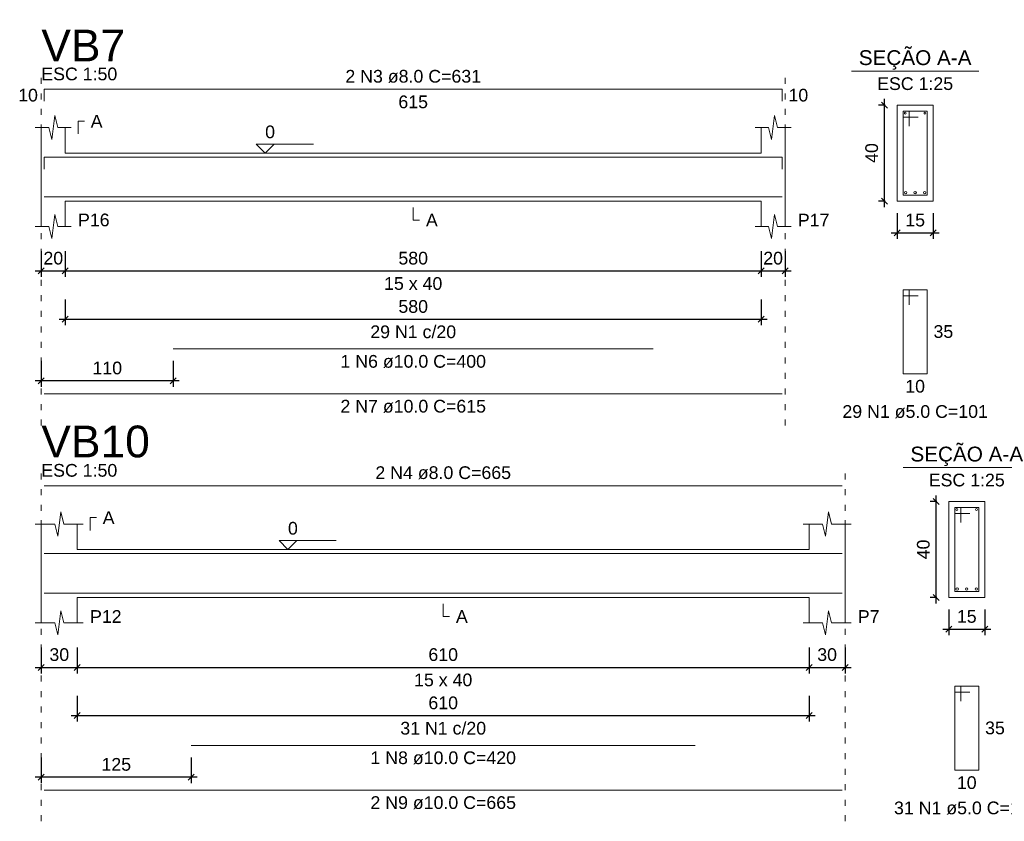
# Model space of a CAD drawing. Header units: millimetres. Extents: x 10789 to 19217, y 2620 to 5346.
# Tile 18 of 49: x 11079 to 11095, y 2795 to 2808. Entities that reach past the tile are written whole.
import ezdxf

# ---------------------------------------------------------------- set-up
doc = ezdxf.new("R2010")
doc.units = ezdxf.units.MM
doc.linetypes.add('DOT2', pattern=[3.175, 0, -3.175])
for name, color, linetype, lineweight in [('Descrição da armadura', 7, 'Continuous', 5), ('DT-Barras na forma', 40, 'Continuous', 5), ('DT-Barras no corte', 5, 'Continuous', 5), ('DT-Barras rebatidas', 40, 'Continuous', 5), ('DT-Cotas', 4, 'Continuous', 5), ('DT-Forma', 5, 'Continuous', 5), ('DT-Pontilhado', 7, 'DOT2', 5), ('DT-Textos', 7, 'Continuous', 5), ('DT-Título', 7, 'Continuous', 20), ('Textos armaduras', 7, 'Continuous', 5)]:
    doc.layers.add(name, color=color, linetype=linetype, lineweight=lineweight)
doc.styles.add('Arial', font='arial.ttf')
doc.styles.get("Standard").update_dxf_attribs({"font": 'arial.ttf'})
doc.dimstyles.new('UM_25.000000', dxfattribs={"dimtxt": 0.18, "dimasz": 0.1, "dimexe": 0.1, "dimexo": 0.2, "dimgap": 0, "dimtad": 1, "dimtih": 1, "dimtoh": 1, "dimdec": 1, "dimlfac": 25, "dimzin": 0, "dimdsep": 46, "dimtxsty": 'Standard', "dimcen": 0.09, "dimdle": 0.1, "dimclrd": 256, "dimclre": 256, "dimclrt": 7, "dimadec": 1, "dimazin": 2, "dimtfac": 1, "dimtdec": 1, "dimtofl": 0, "dimtmove": 0, "dimatfit": 3, "dimfxl": 1, "dimtolj": 1, "dimarcsym": 0})
doc.dimstyles.new('UM_50.000000', dxfattribs={"dimtxt": 0.18, "dimasz": 0.2, "dimexe": 0.2, "dimexo": 0.5, "dimgap": 0, "dimtad": 1, "dimtih": 1, "dimtoh": 1, "dimlfac": 50, "dimzin": 0, "dimdsep": 46, "dimtxsty": 'Standard', "dimcen": 0.09, "dimdle": 0.2, "dimclrd": 256, "dimclre": 256, "dimclrt": 7, "dimazin": 0, "dimtfac": 1, "dimtofl": 0, "dimtmove": 0, "dimatfit": 3, "dimfxl": 1, "dimtolj": 1, "dimtzin": 0, "dimarcsym": 0})

# ---------------------------------------------------------------- blocks, each defined once
blk = doc.blocks.new('_Oblique')
at = {"color": 0, "linetype": 'ByBlock', "lineweight": -2}
blk.add_line((-0.5, -0.5), (0.5, 0.5), dxfattribs=at)
blk = doc.blocks.new('*D90')
at = {"layer": 'Defpoints', "color": 0, "transparency": 16777216}
for p in [(11079.317, 2804.71), (11079.717, 2804.71), (11079.717, 2804.181)]:
    blk.add_point(p, dxfattribs=at)
at = {"layer": 'DT-Cotas', "lineweight": -2, "transparency": 16777216}
for p, q in [((11079.317, 2804.51), (11079.317, 2804.081)), ((11079.717, 2804.51), (11079.717, 2804.081)), ((11079.217, 2804.181), (11079.817, 2804.181))]:
    blk.add_line(p, q, dxfattribs=at)
at = {"layer": 'DT-Cotas', "lineweight": -2, "transparency": 16777216, "xscale": 0.1, "yscale": 0.1, "zscale": 0.1, "rotation": 180}
blk.add_blockref('_Oblique', (11079.317, 2804.181), dxfattribs=at)
at = {"layer": 'DT-Cotas', "lineweight": -2, "transparency": 16777216, "xscale": 0.1, "yscale": 0.1, "zscale": 0.1}
blk.add_blockref('_Oblique', (11079.717, 2804.181), dxfattribs=at)
at = {"layer": 'DT-Cotas', "color": 7, "transparency": 16777216, "insert": (11079.517, 2804.393), "char_height": 0.2118, "attachment_point": 5, "rotation": 0.0057, "style": 'Arial'}
blk.add_mtext('\\A1;20', dxfattribs=at)
blk = doc.blocks.new('*D91')
at = {"layer": 'Defpoints', "color": 0, "transparency": 16777216}
for p in [(11079.717, 2804.71), (11091.317, 2804.71), (11091.317, 2804.181)]:
    blk.add_point(p, dxfattribs=at)
at = {"layer": 'DT-Cotas', "lineweight": -2, "transparency": 16777216}
for p, q in [((11079.717, 2804.51), (11079.717, 2804.081)), ((11091.317, 2804.51), (11091.317, 2804.081)), ((11079.617, 2804.181), (11091.417, 2804.181))]:
    blk.add_line(p, q, dxfattribs=at)
at = {"layer": 'DT-Cotas', "lineweight": -2, "transparency": 16777216, "xscale": 0.1, "yscale": 0.1, "zscale": 0.1, "rotation": 180}
blk.add_blockref('_Oblique', (11079.717, 2804.181), dxfattribs=at)
at = {"layer": 'DT-Cotas', "lineweight": -2, "transparency": 16777216, "xscale": 0.1, "yscale": 0.1, "zscale": 0.1}
blk.add_blockref('_Oblique', (11091.317, 2804.181), dxfattribs=at)
at = {"layer": 'DT-Cotas', "color": 7, "transparency": 16777216, "insert": (11085.517, 2804.393), "char_height": 0.2118, "attachment_point": 5, "rotation": 0.0057, "style": 'Arial'}
blk.add_mtext('\\A1;580', dxfattribs=at)
blk = doc.blocks.new('*D92')
at = {"layer": 'Defpoints', "color": 0, "transparency": 16777216}
for p in [(11091.317, 2804.71), (11091.717, 2804.71), (11091.717, 2804.181)]:
    blk.add_point(p, dxfattribs=at)
at = {"layer": 'DT-Cotas', "lineweight": -2, "transparency": 16777216}
for p, q in [((11091.317, 2804.51), (11091.317, 2804.081)), ((11091.717, 2804.51), (11091.717, 2804.081)), ((11091.217, 2804.181), (11091.817, 2804.181))]:
    blk.add_line(p, q, dxfattribs=at)
at = {"layer": 'DT-Cotas', "lineweight": -2, "transparency": 16777216, "xscale": 0.1, "yscale": 0.1, "zscale": 0.1, "rotation": 180}
blk.add_blockref('_Oblique', (11091.317, 2804.181), dxfattribs=at)
at = {"layer": 'DT-Cotas', "lineweight": -2, "transparency": 16777216, "xscale": 0.1, "yscale": 0.1, "zscale": 0.1}
blk.add_blockref('_Oblique', (11091.717, 2804.181), dxfattribs=at)
at = {"layer": 'DT-Cotas', "color": 7, "transparency": 16777216, "insert": (11091.517, 2804.393), "char_height": 0.2118, "attachment_point": 5, "rotation": 0.0057, "style": 'Arial'}
blk.add_mtext('\\A1;20', dxfattribs=at)
blk = doc.blocks.new('*D93')
at = {"layer": 'Defpoints', "color": 0, "transparency": 16777216}
for p in [(11079.717, 2803.905), (11091.317, 2803.905), (11091.317, 2803.376)]:
    blk.add_point(p, dxfattribs=at)
at = {"layer": 'DT-Cotas', "lineweight": -2, "transparency": 16777216}
for p, q in [((11079.717, 2803.705), (11079.717, 2803.276)), ((11091.317, 2803.705), (11091.317, 2803.276)), ((11079.617, 2803.376), (11091.417, 2803.376))]:
    blk.add_line(p, q, dxfattribs=at)
at = {"layer": 'DT-Cotas', "lineweight": -2, "transparency": 16777216, "xscale": 0.1, "yscale": 0.1, "zscale": 0.1, "rotation": 180}
blk.add_blockref('_Oblique', (11079.717, 2803.376), dxfattribs=at)
at = {"layer": 'DT-Cotas', "lineweight": -2, "transparency": 16777216, "xscale": 0.1, "yscale": 0.1, "zscale": 0.1}
blk.add_blockref('_Oblique', (11091.317, 2803.376), dxfattribs=at)
at = {"layer": 'DT-Cotas', "color": 7, "transparency": 16777216, "insert": (11085.517, 2803.588), "char_height": 0.2118, "attachment_point": 5, "rotation": 0.0057, "style": 'Arial'}
blk.add_mtext('\\A1;580', dxfattribs=at)
blk = doc.blocks.new('*D94')
at = {"layer": 'Defpoints', "color": 0, "transparency": 16777216}
for p in [(11079.317, 2802.881), (11081.517, 2802.881), (11079.317, 2802.352)]:
    blk.add_point(p, dxfattribs=at)
at = {"layer": 'DT-Cotas', "lineweight": -2, "transparency": 16777216}
for p, q in [((11079.317, 2802.681), (11079.317, 2802.252)), ((11081.517, 2802.681), (11081.517, 2802.252)), ((11081.617, 2802.352), (11079.217, 2802.352))]:
    blk.add_line(p, q, dxfattribs=at)
at = {"layer": 'DT-Cotas', "lineweight": -2, "transparency": 16777216, "xscale": 0.1, "yscale": 0.1, "zscale": 0.1, "rotation": 180}
blk.add_blockref('_Oblique', (11079.317, 2802.352), dxfattribs=at)
at = {"layer": 'DT-Cotas', "lineweight": -2, "transparency": 16777216, "xscale": 0.1, "yscale": 0.1, "zscale": 0.1}
blk.add_blockref('_Oblique', (11081.517, 2802.352), dxfattribs=at)
at = {"layer": 'DT-Cotas', "color": 7, "transparency": 16777216, "insert": (11080.417, 2802.563), "char_height": 0.2118, "attachment_point": 5, "rotation": 0.0057, "style": 'Arial'}
blk.add_mtext('\\A1;110', dxfattribs=at)
blk = doc.blocks.new('*D104')
at = {"layer": 'Defpoints', "color": 0, "transparency": 16777216}
for p in [(11093.373, 2806.946), (11093.585, 2806.946), (11093.585, 2805.346)]:
    blk.add_point(p, dxfattribs=at)
at = {"layer": 'DT-Cotas', "lineweight": -2, "transparency": 16777216}
for p, q in [((11093.373, 2805.246), (11093.373, 2807.046)), ((11093.385, 2806.946), (11093.273, 2806.946)), ((11093.385, 2805.346), (11093.273, 2805.346))]:
    blk.add_line(p, q, dxfattribs=at)
at = {"layer": 'DT-Cotas', "lineweight": -2, "transparency": 16777216, "xscale": 0.1, "yscale": 0.1, "zscale": 0.1}
for p, rotation in [((11093.373, 2806.946), 90), ((11093.373, 2805.346), 270)]:
    blk.add_blockref('_Oblique', p, dxfattribs=dict(at, rotation=rotation))
at = {"layer": 'DT-Cotas', "color": 7, "transparency": 16777216, "insert": (11093.161, 2806.146), "char_height": 0.2118, "attachment_point": 5, "rotation": 90, "style": 'Arial'}
blk.add_mtext('\\A1;40', dxfattribs=at)
blk = doc.blocks.new('*D105')
at = {"layer": 'Defpoints', "color": 0, "transparency": 16777216}
for p in [(11093.585, 2805.346), (11094.185, 2805.346), (11094.185, 2804.816)]:
    blk.add_point(p, dxfattribs=at)
at = {"layer": 'DT-Cotas', "lineweight": -2, "transparency": 16777216}
for p, q in [((11093.585, 2805.146), (11093.585, 2804.716)), ((11094.185, 2805.146), (11094.185, 2804.716)), ((11093.485, 2804.816), (11094.285, 2804.816))]:
    blk.add_line(p, q, dxfattribs=at)
at = {"layer": 'DT-Cotas', "lineweight": -2, "transparency": 16777216, "xscale": 0.1, "yscale": 0.1, "zscale": 0.1, "rotation": 180}
blk.add_blockref('_Oblique', (11093.585, 2804.816), dxfattribs=at)
at = {"layer": 'DT-Cotas', "lineweight": -2, "transparency": 16777216, "xscale": 0.1, "yscale": 0.1, "zscale": 0.1}
blk.add_blockref('_Oblique', (11094.185, 2804.816), dxfattribs=at)
at = {"layer": 'DT-Cotas', "color": 7, "transparency": 16777216, "insert": (11093.885, 2805.028), "char_height": 0.2118, "attachment_point": 5, "rotation": 0.0057, "style": 'Arial'}
blk.add_mtext('\\A1;15', dxfattribs=at)
blk = doc.blocks.new('*D117')
at = {"layer": 'Defpoints', "color": 0, "transparency": 16777216}
for p in [(11079.317, 2798.106), (11079.917, 2798.106), (11079.917, 2797.577)]:
    blk.add_point(p, dxfattribs=at)
at = {"layer": 'DT-Cotas', "lineweight": -2, "transparency": 16777216}
for p, q in [((11079.317, 2797.906), (11079.317, 2797.477)), ((11079.917, 2797.906), (11079.917, 2797.477)), ((11079.217, 2797.577), (11080.017, 2797.577))]:
    blk.add_line(p, q, dxfattribs=at)
at = {"layer": 'DT-Cotas', "lineweight": -2, "transparency": 16777216, "xscale": 0.1, "yscale": 0.1, "zscale": 0.1, "rotation": 180}
blk.add_blockref('_Oblique', (11079.317, 2797.577), dxfattribs=at)
at = {"layer": 'DT-Cotas', "lineweight": -2, "transparency": 16777216, "xscale": 0.1, "yscale": 0.1, "zscale": 0.1}
blk.add_blockref('_Oblique', (11079.917, 2797.577), dxfattribs=at)
at = {"layer": 'DT-Cotas', "color": 7, "transparency": 16777216, "insert": (11079.617, 2797.788), "char_height": 0.2118, "attachment_point": 5, "rotation": 0.0057, "style": 'Arial'}
blk.add_mtext('\\A1;30', dxfattribs=at)
blk = doc.blocks.new('*D118')
at = {"layer": 'Defpoints', "color": 0, "transparency": 16777216}
for p in [(11079.917, 2798.106), (11092.117, 2798.106), (11092.117, 2797.577)]:
    blk.add_point(p, dxfattribs=at)
at = {"layer": 'DT-Cotas', "lineweight": -2, "transparency": 16777216}
for p, q in [((11079.917, 2797.906), (11079.917, 2797.477)), ((11092.117, 2797.906), (11092.117, 2797.477)), ((11079.817, 2797.577), (11092.217, 2797.577))]:
    blk.add_line(p, q, dxfattribs=at)
at = {"layer": 'DT-Cotas', "lineweight": -2, "transparency": 16777216, "xscale": 0.1, "yscale": 0.1, "zscale": 0.1, "rotation": 180}
blk.add_blockref('_Oblique', (11079.917, 2797.577), dxfattribs=at)
at = {"layer": 'DT-Cotas', "lineweight": -2, "transparency": 16777216, "xscale": 0.1, "yscale": 0.1, "zscale": 0.1}
blk.add_blockref('_Oblique', (11092.117, 2797.577), dxfattribs=at)
at = {"layer": 'DT-Cotas', "color": 7, "transparency": 16777216, "insert": (11086.017, 2797.788), "char_height": 0.2118, "attachment_point": 5, "rotation": 0.0057, "style": 'Arial'}
blk.add_mtext('\\A1;610', dxfattribs=at)
blk = doc.blocks.new('*D119')
at = {"layer": 'Defpoints', "color": 0, "transparency": 16777216}
for p in [(11092.117, 2798.106), (11092.717, 2798.106), (11092.717, 2797.577)]:
    blk.add_point(p, dxfattribs=at)
at = {"layer": 'DT-Cotas', "lineweight": -2, "transparency": 16777216}
for p, q in [((11092.117, 2797.906), (11092.117, 2797.477)), ((11092.717, 2797.906), (11092.717, 2797.477)), ((11092.017, 2797.577), (11092.817, 2797.577))]:
    blk.add_line(p, q, dxfattribs=at)
at = {"layer": 'DT-Cotas', "lineweight": -2, "transparency": 16777216, "xscale": 0.1, "yscale": 0.1, "zscale": 0.1, "rotation": 180}
blk.add_blockref('_Oblique', (11092.117, 2797.577), dxfattribs=at)
at = {"layer": 'DT-Cotas', "lineweight": -2, "transparency": 16777216, "xscale": 0.1, "yscale": 0.1, "zscale": 0.1}
blk.add_blockref('_Oblique', (11092.717, 2797.577), dxfattribs=at)
at = {"layer": 'DT-Cotas', "color": 7, "transparency": 16777216, "insert": (11092.417, 2797.788), "char_height": 0.2118, "attachment_point": 5, "rotation": 0.0057, "style": 'Arial'}
blk.add_mtext('\\A1;30', dxfattribs=at)
blk = doc.blocks.new('*D120')
at = {"layer": 'Defpoints', "color": 0, "transparency": 16777216}
for p in [(11079.917, 2797.301), (11092.117, 2797.301), (11092.117, 2796.772)]:
    blk.add_point(p, dxfattribs=at)
at = {"layer": 'DT-Cotas', "lineweight": -2, "transparency": 16777216}
for p, q in [((11079.917, 2797.101), (11079.917, 2796.672)), ((11092.117, 2797.101), (11092.117, 2796.672)), ((11079.817, 2796.772), (11092.217, 2796.772))]:
    blk.add_line(p, q, dxfattribs=at)
at = {"layer": 'DT-Cotas', "lineweight": -2, "transparency": 16777216, "xscale": 0.1, "yscale": 0.1, "zscale": 0.1, "rotation": 180}
blk.add_blockref('_Oblique', (11079.917, 2796.772), dxfattribs=at)
at = {"layer": 'DT-Cotas', "lineweight": -2, "transparency": 16777216, "xscale": 0.1, "yscale": 0.1, "zscale": 0.1}
blk.add_blockref('_Oblique', (11092.117, 2796.772), dxfattribs=at)
at = {"layer": 'DT-Cotas', "color": 7, "transparency": 16777216, "insert": (11086.017, 2796.984), "char_height": 0.2118, "attachment_point": 5, "rotation": 0.0057, "style": 'Arial'}
blk.add_mtext('\\A1;610', dxfattribs=at)
blk = doc.blocks.new('*D121')
at = {"layer": 'Defpoints', "color": 0, "transparency": 16777216}
for p in [(11079.317, 2796.277), (11081.817, 2796.277), (11079.317, 2795.747)]:
    blk.add_point(p, dxfattribs=at)
at = {"layer": 'DT-Cotas', "lineweight": -2, "transparency": 16777216}
for p, q in [((11079.317, 2796.077), (11079.317, 2795.647)), ((11081.817, 2796.077), (11081.817, 2795.647)), ((11081.917, 2795.747), (11079.217, 2795.747))]:
    blk.add_line(p, q, dxfattribs=at)
at = {"layer": 'DT-Cotas', "lineweight": -2, "transparency": 16777216, "xscale": 0.1, "yscale": 0.1, "zscale": 0.1, "rotation": 180}
blk.add_blockref('_Oblique', (11079.317, 2795.747), dxfattribs=at)
at = {"layer": 'DT-Cotas', "lineweight": -2, "transparency": 16777216, "xscale": 0.1, "yscale": 0.1, "zscale": 0.1}
blk.add_blockref('_Oblique', (11081.817, 2795.747), dxfattribs=at)
at = {"layer": 'DT-Cotas', "color": 7, "transparency": 16777216, "insert": (11080.567, 2795.959), "char_height": 0.2118, "attachment_point": 5, "rotation": 0.0057, "style": 'Arial'}
blk.add_mtext('\\A1;125', dxfattribs=at)
blk = doc.blocks.new('*D122')
at = {"layer": 'Defpoints', "color": 0, "transparency": 16777216}
for p in [(11094.233, 2800.341), (11094.445, 2800.341), (11094.445, 2798.741)]:
    blk.add_point(p, dxfattribs=at)
at = {"layer": 'DT-Cotas', "lineweight": -2, "transparency": 16777216}
for p, q in [((11094.245, 2800.341), (11094.133, 2800.341)), ((11094.233, 2798.641), (11094.233, 2800.441)), ((11094.245, 2798.741), (11094.133, 2798.741))]:
    blk.add_line(p, q, dxfattribs=at)
at = {"layer": 'DT-Cotas', "lineweight": -2, "transparency": 16777216, "xscale": 0.1, "yscale": 0.1, "zscale": 0.1}
for p, rotation in [((11094.233, 2800.341), 90), ((11094.233, 2798.741), 270)]:
    blk.add_blockref('_Oblique', p, dxfattribs=dict(at, rotation=rotation))
at = {"layer": 'DT-Cotas', "color": 7, "transparency": 16777216, "insert": (11094.022, 2799.541), "char_height": 0.2118, "attachment_point": 5, "rotation": 90, "style": 'Arial'}
blk.add_mtext('\\A1;40', dxfattribs=at)
blk = doc.blocks.new('*D123')
at = {"layer": 'Defpoints', "color": 0, "transparency": 16777216}
for p in [(11094.445, 2798.741), (11095.045, 2798.741), (11095.045, 2798.212)]:
    blk.add_point(p, dxfattribs=at)
at = {"layer": 'DT-Cotas', "lineweight": -2, "transparency": 16777216}
for p, q in [((11094.445, 2798.541), (11094.445, 2798.112)), ((11095.045, 2798.541), (11095.045, 2798.112)), ((11094.345, 2798.212), (11095.145, 2798.212))]:
    blk.add_line(p, q, dxfattribs=at)
at = {"layer": 'DT-Cotas', "lineweight": -2, "transparency": 16777216, "xscale": 0.1, "yscale": 0.1, "zscale": 0.1, "rotation": 180}
blk.add_blockref('_Oblique', (11094.445, 2798.212), dxfattribs=at)
at = {"layer": 'DT-Cotas', "lineweight": -2, "transparency": 16777216, "xscale": 0.1, "yscale": 0.1, "zscale": 0.1}
blk.add_blockref('_Oblique', (11095.045, 2798.212), dxfattribs=at)
at = {"layer": 'DT-Cotas', "color": 7, "transparency": 16777216, "insert": (11094.745, 2798.424), "char_height": 0.2118, "attachment_point": 5, "rotation": 0.0057, "style": 'Arial'}
blk.add_mtext('\\A1;15', dxfattribs=at)

msp = doc.modelspace()

# ---------------------------------------------------------------- linework, layer by layer
at = {"layer": 'DT-Barras na forma'}
for p, q in [((11093.78481, 2806.84571), (11093.68481, 2806.84571)), ((11093.68481, 2806.84571), (11093.68481, 2805.44571)), ((11094.08481, 2806.84571), (11093.68481, 2806.84571)), ((11093.68481, 2806.84571), (11093.68481, 2806.74571)), ((11093.68481, 2806.74571), (11093.93481, 2806.74571)), ((11093.78481, 2806.59571), (11093.78481, 2806.84571)), ((11094.08481, 2805.44571), (11094.08481, 2806.84571)), ((11093.68481, 2805.44571), (11094.08481, 2805.44571)), ((11094.6452, 2800.24146), (11094.5452, 2800.24146)), ((11094.5452, 2800.24146), (11094.5452, 2798.84146)), ((11094.9452, 2800.24146), (11094.5452, 2800.24146)), ((11094.5452, 2800.24146), (11094.5452, 2800.14146)), ((11094.5452, 2800.14146), (11094.7952, 2800.14146)), ((11094.6452, 2799.99146), (11094.6452, 2800.24146)), ((11094.9452, 2798.84146), (11094.9452, 2800.24146)), ((11094.5452, 2798.84146), (11094.9452, 2798.84146))]:
    msp.add_line(p, q, dxfattribs=at)
for points in [[(11079.36722, 2805.87771), (11079.36722, 2806.07771), (11091.66722, 2806.07771), (11091.66722, 2805.87771)], [(11079.36722, 2805.41571), (11091.66722, 2805.41571)], [(11081.51722, 2805.41571), (11089.51722, 2805.41571)], [(11079.36722, 2799.47346), (11092.66722, 2799.47346)], [(11079.36722, 2798.81146), (11092.66722, 2798.81146)], [(11081.81722, 2798.81146), (11090.21722, 2798.81146)]]:
    msp.add_lwpolyline(points, dxfattribs=at)
at = {"layer": 'DT-Barras no corte'}
for centre, radius in [((11093.72081, 2806.80971), 0.016), ((11094.04881, 2806.80971), 0.016), ((11093.72481, 2805.48571), 0.02), ((11093.88481, 2805.48571), 0.02), ((11094.04481, 2805.48571), 0.02), ((11094.5812, 2800.20546), 0.016), ((11094.9092, 2800.20546), 0.016), ((11094.5852, 2798.88146), 0.02), ((11094.7452, 2798.88146), 0.02), ((11094.9052, 2798.88146), 0.02)]:
    msp.add_circle(centre, radius, dxfattribs=at)
at = {"layer": 'DT-Barras rebatidas'}
for p, q in [((11079.36722, 2807.00731), (11079.36722, 2807.20731)), ((11079.36722, 2807.20731), (11091.66722, 2807.20731)), ((11091.66722, 2807.20731), (11091.66722, 2807.00731)), ((11093.78481, 2803.86901), (11093.68481, 2803.86901)), ((11093.68481, 2803.86901), (11093.68481, 2802.46901)), ((11094.08481, 2803.86901), (11093.68481, 2803.86901)), ((11093.68481, 2803.86901), (11093.68481, 2803.76901)), ((11093.68481, 2803.76901), (11093.93481, 2803.76901)), ((11093.78481, 2803.61901), (11093.78481, 2803.86901)), ((11094.08481, 2802.46901), (11094.08481, 2803.86901)), ((11081.51722, 2802.88107), (11089.51722, 2802.88107)), ((11093.68481, 2802.46901), (11094.08481, 2802.46901)), ((11079.36722, 2802.13387), (11091.66722, 2802.13387)), ((11079.36722, 2800.60306), (11092.66722, 2800.60306)), ((11094.6452, 2797.26476), (11094.5452, 2797.26476)), ((11094.5452, 2797.26476), (11094.5452, 2795.86476)), ((11094.9452, 2797.26476), (11094.5452, 2797.26476)), ((11094.5452, 2797.26476), (11094.5452, 2797.16476)), ((11094.6452, 2797.01476), (11094.6452, 2797.26476)), ((11094.9452, 2795.86476), (11094.9452, 2797.26476)), ((11094.5452, 2797.16476), (11094.7952, 2797.16476)), ((11081.81722, 2796.27682), (11090.21722, 2796.27682)), ((11094.5452, 2795.86476), (11094.9452, 2795.86476)), ((11079.36722, 2795.52962), (11092.66722, 2795.52962))]:
    msp.add_line(p, q, dxfattribs=at)
at = {"layer": 'DT-Forma'}
for p, q in [((11094.18481, 2806.94571), (11093.58481, 2806.94571)), ((11093.58481, 2806.94571), (11093.58481, 2806.94571)), ((11093.58481, 2806.94571), (11093.58481, 2805.34571)), ((11094.18481, 2805.34571), (11094.18481, 2806.94571)), ((11094.18481, 2806.94571), (11094.18481, 2806.94571)), ((11079.49222, 2806.36931), (11079.54222, 2806.76931)), ((11079.54222, 2806.76931), (11079.59222, 2806.56931)), ((11091.49222, 2806.36931), (11091.54222, 2806.76931)), ((11091.54222, 2806.76931), (11091.59222, 2806.56931)), ((11079.21722, 2806.56931), (11079.44222, 2806.56931)), ((11079.31722, 2806.14571), (11079.31722, 2806.56931)), ((11079.44222, 2806.56931), (11079.49222, 2806.36931)), ((11079.59222, 2806.56931), (11079.81722, 2806.56931)), ((11079.71722, 2806.56931), (11079.71722, 2806.14571)), ((11091.21722, 2806.56931), (11091.44222, 2806.56931)), ((11091.31722, 2806.14571), (11091.31722, 2806.56931)), ((11091.44222, 2806.56931), (11091.49222, 2806.36931)), ((11091.59222, 2806.56931), (11091.81722, 2806.56931)), ((11091.71722, 2806.56931), (11091.71722, 2806.14571)), ((11079.71722, 2806.14571), (11091.31722, 2806.14571)), ((11079.31722, 2805.34571), (11079.31722, 2804.92211)), ((11079.71722, 2804.92211), (11079.71722, 2805.34571)), ((11079.71722, 2805.34571), (11091.31722, 2805.34571)), ((11091.31722, 2805.34571), (11091.31722, 2804.92211)), ((11091.71722, 2804.92211), (11091.71722, 2805.34571)), ((11093.58481, 2805.34571), (11094.18481, 2805.34571)), ((11093.58481, 2805.34571), (11093.58481, 2805.34571)), ((11094.18481, 2805.34571), (11094.18481, 2805.34571)), ((11079.49222, 2804.72211), (11079.54222, 2805.12211)), ((11079.54222, 2805.12211), (11079.59222, 2804.92211)), ((11091.49222, 2804.72211), (11091.54222, 2805.12211)), ((11091.54222, 2805.12211), (11091.59222, 2804.92211)), ((11079.21722, 2804.92211), (11079.44222, 2804.92211)), ((11079.44222, 2804.92211), (11079.49222, 2804.72211)), ((11079.59222, 2804.92211), (11079.81722, 2804.92211)), ((11091.21722, 2804.92211), (11091.44222, 2804.92211)), ((11091.44222, 2804.92211), (11091.49222, 2804.72211)), ((11091.59222, 2804.92211), (11091.81722, 2804.92211)), ((11095.0452, 2800.34146), (11094.4452, 2800.34146)), ((11094.4452, 2800.34146), (11094.4452, 2800.34146)), ((11094.4452, 2800.34146), (11094.4452, 2798.74146)), ((11095.0452, 2798.74146), (11095.0452, 2800.34146)), ((11095.0452, 2800.34146), (11095.0452, 2800.34146)), ((11079.59222, 2799.76506), (11079.64222, 2800.16506)), ((11079.64222, 2800.16506), (11079.69222, 2799.96506)), ((11092.39222, 2799.76506), (11092.44222, 2800.16506)), ((11092.44222, 2800.16506), (11092.49222, 2799.96506)), ((11079.21722, 2799.96506), (11079.54222, 2799.96506)), ((11079.31722, 2799.54146), (11079.31722, 2799.96506)), ((11079.54222, 2799.96506), (11079.59222, 2799.76506)), ((11079.69222, 2799.96506), (11080.01722, 2799.96506)), ((11079.91722, 2799.96506), (11079.91722, 2799.54146)), ((11092.01722, 2799.96506), (11092.34222, 2799.96506)), ((11092.11722, 2799.54146), (11092.11722, 2799.96506)), ((11092.34222, 2799.96506), (11092.39222, 2799.76506)), ((11092.49222, 2799.96506), (11092.81722, 2799.96506)), ((11092.71722, 2799.96506), (11092.71722, 2799.54146)), ((11079.91722, 2799.54146), (11092.11722, 2799.54146)), ((11079.31722, 2798.74146), (11079.31722, 2798.31786)), ((11079.91722, 2798.31786), (11079.91722, 2798.74146)), ((11079.91722, 2798.74146), (11092.11722, 2798.74146)), ((11092.11722, 2798.74146), (11092.11722, 2798.31786)), ((11092.71722, 2798.31786), (11092.71722, 2798.74146)), ((11094.4452, 2798.74146), (11095.0452, 2798.74146)), ((11094.4452, 2798.74146), (11094.4452, 2798.74146)), ((11095.0452, 2798.74146), (11095.0452, 2798.74146)), ((11079.59222, 2798.11786), (11079.64222, 2798.51786)), ((11079.64222, 2798.51786), (11079.69222, 2798.31786)), ((11092.39222, 2798.11786), (11092.44222, 2798.51786)), ((11092.44222, 2798.51786), (11092.49222, 2798.31786)), ((11079.21722, 2798.31786), (11079.54222, 2798.31786)), ((11079.54222, 2798.31786), (11079.59222, 2798.11786)), ((11079.69222, 2798.31786), (11080.01722, 2798.31786)), ((11092.01722, 2798.31786), (11092.34222, 2798.31786)), ((11092.34222, 2798.31786), (11092.39222, 2798.11786)), ((11092.49222, 2798.31786), (11092.81722, 2798.31786))]:
    msp.add_line(p, q, dxfattribs=at)
at = {"layer": 'DT-Forma', "linetype": 'Continuous'}
for p, q in [((11079.31722, 2805.34571), (11079.31722, 2806.14571)), ((11091.71722, 2806.14571), (11091.71722, 2805.34571)), ((11079.31722, 2798.74146), (11079.31722, 2799.54146)), ((11092.71722, 2799.54146), (11092.71722, 2798.74146))]:
    msp.add_line(p, q, dxfattribs=at)
at = {"layer": 'DT-Pontilhado', "ltscale": 0.05}
for p, q in [((11079.31722, 2801.60498), (11079.31722, 2807.41911)), ((11091.71722, 2801.60498), (11091.71722, 2807.41911)), ((11079.31722, 2795.01192), (11079.31722, 2800.81486)), ((11092.71722, 2795.01192), (11092.71722, 2800.81486))]:
    msp.add_line(p, q, dxfattribs=at)
at = {"layer": 'DT-Textos'}
for p, q in [((11092.82581, 2807.51061), (11094.94381, 2807.51061)), ((11093.6862, 2800.90636), (11095.8042, 2800.90636))]:
    msp.add_line(p, q, dxfattribs=at)
for points in [[(11079.92902, 2806.46341), (11079.92902, 2806.67521), (11080.03492, 2806.67521)], [(11083.19722, 2806.29397), (11083.04896, 2806.14571), (11082.9007, 2806.29397), (11083.8538, 2806.29397)], [(11085.51722, 2805.23981), (11085.51722, 2805.02801), (11085.62312, 2805.02801)], [(11080.12902, 2799.85916), (11080.12902, 2800.07096), (11080.23492, 2800.07096)], [(11083.57722, 2799.68972), (11083.42896, 2799.54146), (11083.2807, 2799.68972), (11084.2338, 2799.68972)], [(11086.01722, 2798.63556), (11086.01722, 2798.42376), (11086.12312, 2798.42376)]]:
    msp.add_lwpolyline(points, dxfattribs=at)

# ---------------------------------------------------------------- texts
at = {"layer": 'Descrição da armadura', "linetype": 'Continuous', "char_height": 0.2118, "attachment_point": 8, "line_spacing_factor": 0.798, "style": 'Arial'}
for s, insert, width in [('2 N3 ø8.0 C=631', (11085.51722, 2807.31321), 4.5347476), ('29 N1 c/20', (11085.51722, 2803.05827), 2.8693417), ('1 N6 ø10.0 C=400', (11085.51722, 2802.56337), 4.8647001), ('2 N7 ø10.0 C=615', (11085.51722, 2801.81617), 4.8647001), ('2 N4 ø8.0 C=665', (11086.01722, 2800.70896), 4.5347476), ('31 N1 c/20', (11086.01722, 2796.45402), 2.8693417), ('1 N8 ø10.0 C=420', (11086.01722, 2795.95912), 4.8647001), ('2 N9 ø10.0 C=665', (11086.01722, 2795.21192), 4.8647001)]:
    msp.add_mtext(s, dxfattribs=dict(at, insert=insert, width=width))
at = {"layer": 'Descrição da armadura', "color": 7, "linetype": 'Continuous', "char_height": 0.2118, "width": 4.8647001, "attachment_point": 8, "line_spacing_factor": 0.798, "style": 'Arial'}
for s, insert in [('29 N1 ø5.0 C=101', (11093.88481, 2801.72771)), ('31 N1 ø5.0 C=101', (11094.7452, 2795.12346))]:
    msp.add_mtext(s, dxfattribs=dict(at, insert=insert))
at = {"layer": 'DT-Textos', "line_spacing_factor": 0.798, "style": 'Arial'}
for s, insert, char_height, width, attachment_point in [('SEÇÃO A-A', (11093.88471, 2807.53525), 0.2471, 4.0593546, 8), ('ESC 1:50', (11079.31722, 2807.35451), 0.2118, 2.552447, 7), ('ESC 1:25', (11093.88481, 2807.19291), 0.2118, 2.552447, 8), ('A', (11080.14082, 2806.56931), 0.2118, 0.3977461, 7), ('0', (11083.04896, 2806.38928), 0.2118, 0.3316492, 7), ('P16', (11079.92902, 2804.92211), 0.2118, 1.0610446, 7), ('A', (11085.72902, 2804.92211), 0.2118, 0.3977461, 7), ('P17', (11091.92902, 2804.92211), 0.2118, 1.0610446, 7), ('15 x 40', (11085.51722, 2803.86311), 0.2118, 1.956119, 8), ('SEÇÃO A-A', (11094.74546, 2800.93054), 0.2471, 4.0593546, 8), ('ESC 1:50', (11079.31722, 2800.75026), 0.2118, 2.552447, 7), ('ESC 1:25', (11094.7452, 2800.58866), 0.2118, 2.552447, 8), ('A', (11080.34082, 2799.96506), 0.2118, 0.3977461, 7), ('0', (11083.42896, 2799.78503), 0.2118, 0.3316492, 7), ('P12', (11080.12902, 2798.31786), 0.2118, 1.0610446, 7), ('A', (11086.22902, 2798.31786), 0.2118, 0.3977461, 7), ('P7', (11092.92902, 2798.31786), 0.2118, 0.7293954, 7), ('15 x 40', (11086.01722, 2797.25886), 0.2118, 1.956119, 8)]:
    msp.add_mtext(s, dxfattribs=dict(at, insert=insert, char_height=char_height, width=width, attachment_point=attachment_point))
at = {"layer": 'DT-Título', "char_height": 0.5295, "attachment_point": 7, "line_spacing_factor": 0.798, "style": 'Arial'}
for s, insert, width in [('VB7', (11079.31722, 2807.67221), 2.8178538), ('VB10', (11079.31722, 2801.06796), 3.6469768)]:
    msp.add_mtext(s, dxfattribs=dict(at, insert=insert, width=width))
at = {"layer": 'Textos armaduras', "linetype": 'Continuous', "char_height": 0.2118, "attachment_point": 7, "line_spacing_factor": 0.798, "style": 'Arial'}
for s, insert, width in [('10', (11078.93137, 2807.00141), 0.6599051), ('10', (11091.77312, 2807.00141), 0.6599051), ('615', (11085.26976, 2806.88961), 0.9898577)]:
    msp.add_mtext(s, dxfattribs=dict(at, insert=insert, width=width))
at = {"layer": 'Textos armaduras', "color": 7, "linetype": 'Continuous', "char_height": 0.2118, "width": 0.6599051, "attachment_point": 7, "line_spacing_factor": 0.798, "style": 'Arial'}
for s, insert in [('35', (11094.19071, 2803.06311)), ('10', (11093.71983, 2802.15131)), ('35', (11095.0511, 2796.45886)), ('10', (11094.58022, 2795.54706))]:
    msp.add_mtext(s, dxfattribs=dict(at, insert=insert))

# ---------------------------------------------------------------- dimensions: what is measured, and where the dimension line sits
at = {"layer": 'DT-Cotas'}
for base, p1, p2, picture, middle in [((11093.37301, 2806.94571), (11093.58481, 2805.34571), (11093.58481, 2806.94571), '*D104', (11093.16121, 2806.14571)), ((11094.2334, 2800.34146), (11094.4452, 2798.74146), (11094.4452, 2800.34146), '*D122', (11094.0216, 2799.54146))]:
    dim = msp.add_linear_dim(base=base, p1=p1, p2=p2, angle=90, dimstyle='UM_25.000000', override={"dimtxt": 0.2118, "dimasz": 0.1, "dimexe": 0.1, "dimexo": 0.2, "dimtad": 1, "dimtih": 0, "dimtoh": 0, "dimdec": 1, "dimlfac": 25, "dimzin": 8, "dimtxsty": 'Arial', "dimblk": 'Oblique', "dimblk1": 'Oblique', "dimblk2": 'Oblique', "dimsah": 1, "dimdle": 0.1, "dimse1": 0, "dimse2": 0, "dimclrt": 7, "dimadec": 1, "dimazin": 3, "dimtmove": 2, "dimldrblk": 'Oblique'}, dxfattribs=at)
    dim.commit()
    dim.dimension.update_dxf_attribs({"geometry": picture, "text_midpoint": middle, "dimtype": 160, "text_rotation": 90})
for base, p1, p2, dimstyle, override, picture, middle in [((11094.18481, 2804.81621), (11093.58481, 2805.34571), (11094.18481, 2805.34571), 'UM_25.000000', {"dimtxt": 0.2118, "dimasz": 0.1, "dimexe": 0.1, "dimexo": 0.2, "dimtad": 1, "dimtih": 0, "dimtoh": 0, "dimdec": 1, "dimlfac": 25, "dimzin": 8, "dimtxsty": 'Arial', "dimblk": 'Oblique', "dimblk1": 'Oblique', "dimblk2": 'Oblique', "dimsah": 1, "dimdle": 0.1, "dimse1": 0, "dimse2": 0, "dimclrt": 7, "dimadec": 1, "dimazin": 3, "dimtmove": 2, "dimldrblk": 'Oblique'}, '*D105', (11093.88481, 2805.02801)), ((11079.71722, 2804.18081), (11079.31722, 2804.71031), (11079.71722, 2804.71031), 'UM_50.000000', {"dimtxt": 0.2118, "dimasz": 0.1, "dimexe": 0.1, "dimexo": 0.2, "dimtad": 1, "dimtih": 0, "dimtoh": 0, "dimdec": 1, "dimlfac": 50, "dimzin": 8, "dimtxsty": 'Arial', "dimblk": 'Oblique', "dimblk1": 'Oblique', "dimblk2": 'Oblique', "dimsah": 1, "dimdle": 0.1, "dimse1": 0, "dimse2": 0, "dimclrt": 7, "dimadec": 1, "dimazin": 3, "dimtmove": 2, "dimldrblk": 'Oblique'}, '*D90', (11079.51722, 2804.39261)), ((11091.31722, 2804.18081), (11079.71722, 2804.71031), (11091.31722, 2804.71031), 'UM_50.000000', {"dimtxt": 0.2118, "dimasz": 0.1, "dimexe": 0.1, "dimexo": 0.2, "dimtad": 1, "dimtih": 0, "dimtoh": 0, "dimdec": 1, "dimlfac": 50, "dimzin": 8, "dimtxsty": 'Arial', "dimblk": 'Oblique', "dimblk1": 'Oblique', "dimblk2": 'Oblique', "dimsah": 1, "dimdle": 0.1, "dimse1": 0, "dimse2": 0, "dimclrt": 7, "dimadec": 1, "dimazin": 3, "dimtmove": 2, "dimldrblk": 'Oblique'}, '*D91', (11085.51722, 2804.39261)), ((11091.71722, 2804.18081), (11091.31722, 2804.71031), (11091.71722, 2804.71031), 'UM_50.000000', {"dimtxt": 0.2118, "dimasz": 0.1, "dimexe": 0.1, "dimexo": 0.2, "dimtad": 1, "dimtih": 0, "dimtoh": 0, "dimdec": 1, "dimlfac": 50, "dimzin": 8, "dimtxsty": 'Arial', "dimblk": 'Oblique', "dimblk1": 'Oblique', "dimblk2": 'Oblique', "dimsah": 1, "dimdle": 0.1, "dimse1": 0, "dimse2": 0, "dimclrt": 7, "dimadec": 1, "dimazin": 3, "dimtmove": 2, "dimldrblk": 'Oblique'}, '*D92', (11091.51722, 2804.39261)), ((11091.31722, 2803.37597), (11079.71722, 2803.90547), (11091.31722, 2803.90547), 'UM_50.000000', {"dimtxt": 0.2118, "dimasz": 0.1, "dimexe": 0.1, "dimexo": 0.2, "dimtad": 1, "dimtih": 0, "dimtoh": 0, "dimdec": 1, "dimlfac": 50, "dimzin": 8, "dimtxsty": 'Arial', "dimblk": 'Oblique', "dimblk1": 'Oblique', "dimblk2": 'Oblique', "dimsah": 1, "dimdle": 0.1, "dimse1": 0, "dimse2": 0, "dimclrt": 7, "dimadec": 1, "dimazin": 3, "dimtmove": 2, "dimldrblk": 'Oblique'}, '*D93', (11085.51722, 2803.58777)), ((11079.31722, 2802.35157), (11081.51722, 2802.88107), (11079.31722, 2802.88107), 'UM_50.000000', {"dimtxt": 0.2118, "dimasz": 0.1, "dimexe": 0.1, "dimexo": 0.2, "dimtad": 1, "dimtih": 0, "dimtoh": 0, "dimdec": 1, "dimlfac": 50, "dimzin": 8, "dimtxsty": 'Arial', "dimblk": 'Oblique', "dimblk1": 'Oblique', "dimblk2": 'Oblique', "dimsah": 1, "dimdle": 0.1, "dimse1": 0, "dimse2": 0, "dimclrt": 7, "dimadec": 1, "dimazin": 3, "dimtmove": 2, "dimldrblk": 'Oblique'}, '*D94', (11080.41722, 2802.56337)), ((11095.0452, 2798.21196), (11094.4452, 2798.74146), (11095.0452, 2798.74146), 'UM_25.000000', {"dimtxt": 0.2118, "dimasz": 0.1, "dimexe": 0.1, "dimexo": 0.2, "dimtad": 1, "dimtih": 0, "dimtoh": 0, "dimdec": 1, "dimlfac": 25, "dimzin": 8, "dimtxsty": 'Arial', "dimblk": 'Oblique', "dimblk1": 'Oblique', "dimblk2": 'Oblique', "dimsah": 1, "dimdle": 0.1, "dimse1": 0, "dimse2": 0, "dimclrt": 7, "dimadec": 1, "dimazin": 3, "dimtmove": 2, "dimldrblk": 'Oblique'}, '*D123', (11094.7452, 2798.42376)), ((11079.91722, 2797.57656), (11079.31722, 2798.10606), (11079.91722, 2798.10606), 'UM_50.000000', {"dimtxt": 0.2118, "dimasz": 0.1, "dimexe": 0.1, "dimexo": 0.2, "dimtad": 1, "dimtih": 0, "dimtoh": 0, "dimdec": 1, "dimlfac": 50, "dimzin": 8, "dimtxsty": 'Arial', "dimblk": 'Oblique', "dimblk1": 'Oblique', "dimblk2": 'Oblique', "dimsah": 1, "dimdle": 0.1, "dimse1": 0, "dimse2": 0, "dimclrt": 7, "dimadec": 1, "dimazin": 3, "dimtmove": 2, "dimldrblk": 'Oblique'}, '*D117', (11079.61722, 2797.78836)), ((11092.11722, 2797.57656), (11079.91722, 2798.10606), (11092.11722, 2798.10606), 'UM_50.000000', {"dimtxt": 0.2118, "dimasz": 0.1, "dimexe": 0.1, "dimexo": 0.2, "dimtad": 1, "dimtih": 0, "dimtoh": 0, "dimdec": 1, "dimlfac": 50, "dimzin": 8, "dimtxsty": 'Arial', "dimblk": 'Oblique', "dimblk1": 'Oblique', "dimblk2": 'Oblique', "dimsah": 1, "dimdle": 0.1, "dimse1": 0, "dimse2": 0, "dimclrt": 7, "dimadec": 1, "dimazin": 3, "dimtmove": 2, "dimldrblk": 'Oblique'}, '*D118', (11086.01722, 2797.78836)), ((11092.71722, 2797.57656), (11092.11722, 2798.10606), (11092.71722, 2798.10606), 'UM_50.000000', {"dimtxt": 0.2118, "dimasz": 0.1, "dimexe": 0.1, "dimexo": 0.2, "dimtad": 1, "dimtih": 0, "dimtoh": 0, "dimdec": 1, "dimlfac": 50, "dimzin": 8, "dimtxsty": 'Arial', "dimblk": 'Oblique', "dimblk1": 'Oblique', "dimblk2": 'Oblique', "dimsah": 1, "dimdle": 0.1, "dimse1": 0, "dimse2": 0, "dimclrt": 7, "dimadec": 1, "dimazin": 3, "dimtmove": 2, "dimldrblk": 'Oblique'}, '*D119', (11092.41722, 2797.78836)), ((11092.11722, 2796.77172), (11079.91722, 2797.30122), (11092.11722, 2797.30122), 'UM_50.000000', {"dimtxt": 0.2118, "dimasz": 0.1, "dimexe": 0.1, "dimexo": 0.2, "dimtad": 1, "dimtih": 0, "dimtoh": 0, "dimdec": 1, "dimlfac": 50, "dimzin": 8, "dimtxsty": 'Arial', "dimblk": 'Oblique', "dimblk1": 'Oblique', "dimblk2": 'Oblique', "dimsah": 1, "dimdle": 0.1, "dimse1": 0, "dimse2": 0, "dimclrt": 7, "dimadec": 1, "dimazin": 3, "dimtmove": 2, "dimldrblk": 'Oblique'}, '*D120', (11086.01722, 2796.98352)), ((11079.31722, 2795.74732), (11081.81722, 2796.27682), (11079.31722, 2796.27682), 'UM_50.000000', {"dimtxt": 0.2118, "dimasz": 0.1, "dimexe": 0.1, "dimexo": 0.2, "dimtad": 1, "dimtih": 0, "dimtoh": 0, "dimdec": 1, "dimlfac": 50, "dimzin": 8, "dimtxsty": 'Arial', "dimblk": 'Oblique', "dimblk1": 'Oblique', "dimblk2": 'Oblique', "dimsah": 1, "dimdle": 0.1, "dimse1": 0, "dimse2": 0, "dimclrt": 7, "dimadec": 1, "dimazin": 3, "dimtmove": 2, "dimldrblk": 'Oblique'}, '*D121', (11080.56722, 2795.95912))]:
    dim = msp.add_linear_dim(base=base, p1=p1, p2=p2, dimstyle=dimstyle, override=override, dxfattribs=at)
    dim.commit()
    dim.dimension.update_dxf_attribs({"geometry": picture, "text_midpoint": middle, "dimtype": 160, "text_rotation": 0.00573})

doc.saveas('drawing.dxf')
